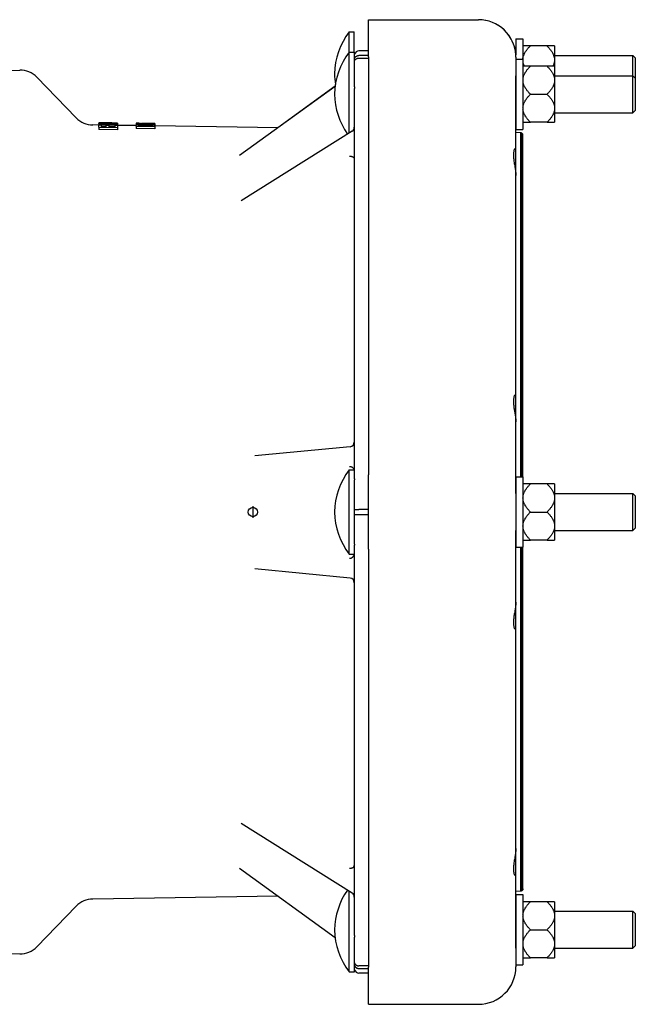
# Model space of a CAD drawing. Header units: inches. Extents: x -386 to 4171, y -551 to 959.
# Tile 6 of 14: x 634 to 897, y -176 to 244. Entities that reach past the tile are written whole.
import ezdxf

# ---------------------------------------------------------------- set-up
doc = ezdxf.new("R2010")
doc.units = ezdxf.units.IN
doc.header["$LTSCALE"] = 4
doc.header["$MEASUREMENT"] = 0
doc.layers.add('DETAIL', color=2, linetype='Continuous')
doc.layers.add('ORIGIN', color=6, linetype='Continuous')

msp = doc.modelspace()

# ---------------------------------------------------------------- linework, layer by layer
at = {"layer": 'DETAIL'}
for p, q in [((782.93, 228.32), (782.93, 244.24)), ((782.93, 244.24), (782.93, 244.24)), ((782.93, 244.24), (829.93, 244.24)), ((774.7, 230.34), (774.7, 239.07)), ((774.7, 239.07), (776.9, 239.07)), ((776.9, 230.4), (776.9, 239.07)), ((845.9, 236.07), (845.9, 229.23)), ((845.9, 236.07), (848.9, 236.07)), ((848.9, 236.07), (848.9, 227.4)), ((852.1, 233.06), (848.9, 233.06)), ((859.2, 233.06), (852.1, 233.06)), ((862.4, 233.06), (859.2, 233.06)), ((862.4, 233.06), (862.4, 227.45)), ((774.74, 195.84), (774.74, 230.4)), ((774.74, 230.4), (776.94, 230.4)), ((776.94, 215.58), (776.94, 230.4)), ((782.93, 230.9), (778.9, 230.9)), ((782.93, 228.95), (778.9, 228.95)), ((778.9, 227.84), (782.93, 227.84)), ((782.93, 228.32), (782.93, 49.92)), ((845.93, 228.24), (845.93, 220.32)), ((845.93, 228.24), (845.93, 228.24)), ((845.93, 228.24), (845.93, 228.24)), ((845.93, 228.24), (845.93, 228.24)), ((845.94, 227.4), (845.94, 197.4)), ((845.94, 227.4), (848.94, 227.4)), ((848.94, 227.4), (848.94, 197.4)), ((862.4, 228.97), (895.9, 228.97)), ((862.4, 227.45), (862.4, 226.69)), ((895.9, 220.3), (895.9, 228.97)), ((896.9, 227.97), (895.9, 228.97)), ((896.9, 227.97), (896.9, 219.35)), ((852.14, 224.4), (848.94, 224.4)), ((859.24, 224.4), (852.14, 224.4)), ((862.44, 224.4), (859.24, 224.4)), ((862.4, 226.69), (862.4, 224.4)), ((862.44, 224.4), (862.44, 218.78)), ((613.83, 222.41), (633.95, 222.71)), ((658.13, 202.31), (641.27, 219.67)), ((845.93, 189.71), (845.93, 220.32)), ((845.93, 220.3), (845.94, 220.3)), ((862.44, 220.3), (895.94, 220.3)), ((862.44, 218.78), (862.44, 218.02)), ((895.94, 204.5), (895.94, 220.3)), ((896.94, 219.3), (895.94, 220.3)), ((896.94, 219.3), (896.94, 205.5)), ((768.7, 215.7), (727.9, 186.21)), ((768.71, 215.83), (744.22, 198.11)), ((862.44, 218.02), (862.44, 206.79)), ((776.9, 214.42), (776.9, 48.48)), ((852.14, 212.4), (859.24, 212.4)), ((862.44, 206.79), (862.44, 206.03)), ((845.93, 204.5), (845.94, 204.5)), ((862.44, 206.03), (862.44, 200.41)), ((862.44, 204.5), (895.94, 204.5)), ((896.94, 205.5), (895.94, 204.5)), ((667.73, 199.24), (665.16, 199.28)), ((672.32, 200.17), (667.73, 200.23)), ((667.73, 200.23), (667.73, 200.23)), ((667.73, 200.23), (667.73, 200.07)), ((675.73, 199.96), (667.73, 200.07)), ((667.73, 200.03), (667.73, 200.07)), ((667.73, 200.03), (667.73, 199.89)), ((675.73, 199.77), (667.73, 199.89)), ((667.73, 199.82), (667.73, 199.89)), ((667.73, 199.82), (674.53, 199.72)), ((667.73, 199.82), (667.73, 199.48)), ((667.73, 199.32), (667.73, 199.48)), ((667.73, 199.32), (675.73, 199.21)), ((667.73, 199.32), (667.73, 199.18)), ((668.75, 199.16), (667.73, 199.18)), ((667.73, 198.39), (667.73, 199.18)), ((667.73, 198.39), (675.73, 198.27)), ((667.73, 198.39), (667.73, 197.38)), ((675.73, 199.31), (668.75, 199.41)), ((668.75, 199.16), (668.75, 198.52)), ((670.96, 198.49), (668.75, 198.52)), ((668.92, 199.95), (668.92, 199.87)), ((668.92, 199.95), (670.28, 199.93)), ((669.09, 200.21), (672.32, 200.16)), ((669.09, 200.01), (675.73, 199.91)), ((670.28, 199.93), (670.28, 199.85)), ((671.98, 199.04), (670.96, 199.05)), ((670.96, 198.49), (670.96, 199.05)), ((671.98, 199.04), (671.98, 198.47)), ((674.71, 198.43), (671.98, 198.47)), ((672.32, 200.17), (672.32, 200.17)), ((673.34, 200.16), (672.32, 200.17)), ((672.32, 200.1), (672.32, 200.16)), ((672.32, 200.06), (673.34, 200.04)), ((672.32, 200.06), (672.32, 200.01)), ((673.34, 200.16), (673.34, 200.15)), ((675.73, 200.12), (673.34, 200.15)), ((673.34, 200.14), (673.34, 200.04)), ((673.34, 200.14), (675.73, 200.11)), ((673.34, 200.04), (673.34, 199.99)), ((675.73, 199.06), (674.71, 199.08)), ((674.71, 198.43), (674.71, 199.08)), ((675.73, 200.12), (675.73, 200.11)), ((675.73, 200.11), (675.73, 199.96)), ((675.73, 199.96), (675.73, 199.91)), ((675.73, 199.91), (675.73, 199.77)), ((675.73, 199.77), (675.73, 199.67)), ((675.73, 199.67), (675.73, 199.31)), ((675.73, 199.31), (675.73, 199.21)), ((675.73, 199.21), (675.73, 199.06)), ((683.73, 199), (675.73, 199.12)), ((675.73, 199.06), (675.73, 198.27)), ((675.73, 198.27), (675.73, 197.26)), ((683.73, 200), (683.73, 200)), ((683.73, 200), (683.73, 199.93)), ((691.73, 199.81), (683.73, 199.93)), ((683.73, 199.89), (683.73, 199.93)), ((683.73, 199.89), (690.53, 199.79)), ((683.73, 199.89), (683.73, 199.69)), ((683.73, 199.59), (683.73, 199.69)), ((683.73, 199.59), (691.73, 199.47)), ((683.73, 199.59), (683.73, 199.26)), ((683.73, 198.83), (683.73, 199.26)), ((683.73, 198.83), (691.73, 198.71)), ((683.73, 198.83), (683.73, 197.82)), ((691.73, 197.7), (683.73, 197.82)), ((684.66, 199.99), (683.77, 200)), ((683.9, 199.99), (683.9, 199.92)), ((684.24, 199.97), (684.24, 199.92)), ((684.58, 199.99), (684.58, 199.99)), ((684.75, 199.99), (684.75, 199.98)), ((691.73, 199.54), (684.75, 199.64)), ((684.75, 199.24), (684.75, 198.93)), ((690.71, 198.84), (684.75, 198.93)), ((684.92, 199.95), (684.92, 199.91)), ((684.92, 199.3), (684.92, 198.92)), ((685.09, 199.98), (685.09, 199.97)), ((685.26, 199.34), (685.26, 198.92)), ((685.6, 199.97), (685.94, 199.97)), ((685.6, 199.97), (685.6, 199.95)), ((685.6, 199.95), (685.6, 199.94)), ((685.6, 199.94), (685.6, 199.9)), ((685.77, 199.36), (685.77, 198.91)), ((685.94, 199.97), (685.94, 199.89)), ((689, 199.41), (686.45, 199.45)), ((686.45, 199.37), (689, 199.33)), ((686.45, 199.37), (686.45, 198.9)), ((686.62, 199.96), (686.62, 199.88)), ((688.72, 199.93), (687.47, 199.95)), ((689, 199.33), (689, 198.86)), ((689.68, 199.3), (689.68, 198.85)), ((690.19, 199.27), (690.19, 198.85)), ((690.53, 199.22), (690.53, 198.84)), ((690.71, 198.84), (690.71, 199.15)), ((690.88, 199.88), (690.88, 199.9)), ((691.73, 199.88), (690.88, 199.9)), ((690.88, 199.86), (691.73, 199.84)), ((690.88, 199.86), (690.88, 199.82)), ((691.73, 199.88), (691.73, 199.84)), ((691.73, 199.84), (691.73, 199.81)), ((691.73, 199.81), (691.73, 199.75)), ((691.73, 199.75), (691.73, 199.54)), ((691.73, 199.54), (691.73, 199.47)), ((691.73, 199.47), (691.73, 199.14)), ((691.73, 199.14), (691.73, 198.71)), ((744.36, 198.11), (691.73, 198.88)), ((691.73, 198.71), (691.73, 197.7)), ((848.94, 200.41), (852.14, 200.41)), ((859.24, 200.41), (852.14, 200.41)), ((859.24, 200.41), (862.44, 200.41)), ((675.73, 197.26), (667.73, 197.38)), ((775.96, 196.6), (728.61, 166.91)), ((847.98, 195.94), (845.93, 196.05)), ((845.94, 197.4), (848.94, 197.4)), ((847.98, 49), (847.98, 195.94)), ((848.17, 195.91), (847.98, 195.94)), ((848.17, 49), (848.17, 195.91)), ((848.35, 195.85), (848.17, 195.91)), ((848.35, 49), (848.35, 195.85)), ((848.51, 195.75), (848.35, 195.85)), ((848.51, 49), (848.51, 195.75)), ((848.65, 195.63), (848.51, 195.75)), ((848.65, 49), (848.65, 195.63)), ((848.77, 195.48), (848.65, 195.63)), ((848.77, 49), (848.77, 195.48)), ((848.86, 195.31), (848.77, 195.48)), ((848.86, 49), (848.86, 195.31)), ((848.91, 195.13), (848.86, 195.31)), ((848.91, 49), (848.91, 195.13)), ((848.93, 194.94), (848.91, 195.13)), ((848.93, 49), (848.93, 194.94)), ((845.93, 177.74), (845.93, 189.71)), ((845.93, 84.5), (845.93, 177.74)), ((845.93, 72.53), (845.93, 84.5)), ((845.93, 41.92), (845.93, 72.53)), ((775.09, 61.89), (734.38, 58.02)), ((774.74, 16), (774.74, 52)), ((774.74, 52), (776.9, 52)), ((776.94, 20.24), (776.94, 47.76)), ((782.93, 18.08), (782.93, 49.92)), ((845.94, 49), (845.94, 19)), ((845.94, 49), (848.94, 49)), ((848.94, 49), (848.94, 19)), ((852.14, 46), (848.94, 46)), ((859.24, 46), (852.14, 46)), ((862.44, 46), (859.24, 46)), ((862.44, 46), (862.44, 40.38)), ((845.93, 41.92), (845.93, 26.08)), ((845.93, 41.9), (845.94, 41.9)), ((862.44, 41.9), (895.94, 41.9)), ((862.44, 40.38), (862.44, 39.62)), ((862.44, 39.62), (862.44, 28.38)), ((895.94, 26.1), (895.94, 41.9)), ((896.94, 40.9), (895.94, 41.9)), ((896.94, 40.9), (896.94, 27.1)), ((782.93, 35.11), (778.9, 35.11)), ((852.14, 34), (859.24, 34)), ((778.9, 32.89), (782.93, 32.89)), ((845.93, 26.1), (845.94, 26.1)), ((845.93, -4.53), (845.93, 26.08)), ((862.44, 28.38), (862.44, 27.62)), ((862.44, 27.62), (862.44, 22.01)), ((862.44, 26.1), (895.94, 26.1)), ((862.44, 26.1), (895.94, 26.1)), ((896.94, 27.1), (895.94, 26.1)), ((896.94, 27.1), (895.94, 26.1)), ((848.94, 22.01), (852.14, 22.01)), ((848.94, 22.01), (852.14, 22.01)), ((859.24, 22.01), (852.14, 22.01)), ((859.24, 22.01), (852.14, 22.01)), ((859.24, 22.01), (862.44, 22.01)), ((859.24, 22.01), (862.44, 22.01)), ((776.9, 19.52), (776.9, -146.42)), ((782.93, 18.08), (782.93, -160.32)), ((845.94, 19), (848.94, 19)), ((847.98, -127.94), (847.98, 19)), ((848.17, -127.91), (848.17, 19)), ((848.35, -127.85), (848.35, 19)), ((848.51, -127.75), (848.51, 19)), ((848.65, -127.63), (848.65, 19)), ((848.77, -127.48), (848.77, 19)), ((848.86, -127.31), (848.86, 19)), ((848.91, -127.13), (848.91, 19)), ((848.93, -126.94), (848.93, 19)), ((848.93, 19), (848.94, 19)), ((774.74, 16), (776.9, 16)), ((775.09, 5.81), (734.36, 9.73)), ((845.93, -16.5), (845.93, -4.53)), ((845.93, -109.74), (845.93, -16.5)), ((775.96, -128.78), (728.61, -99.05)), ((845.93, -121.71), (845.93, -109.74)), ((768.71, -147.83), (727.9, -118.3)), ((845.93, -152.32), (845.93, -121.71)), ((744.22, -130.11), (665.16, -131.27)), ((774.74, -162.4), (774.74, -128.02)), ((847.98, -127.94), (845.93, -128.05)), ((845.94, -129.4), (845.94, -159.4)), ((845.94, -129.4), (848.94, -129.4)), ((848.17, -127.91), (847.98, -127.94)), ((848.35, -127.85), (848.17, -127.91)), ((848.51, -127.75), (848.35, -127.85)), ((848.65, -127.63), (848.51, -127.75)), ((848.77, -127.48), (848.65, -127.63)), ((848.86, -127.31), (848.77, -127.48)), ((848.91, -127.13), (848.86, -127.31)), ((848.93, -126.94), (848.91, -127.13)), ((848.94, -129.4), (848.94, -159.4)), ((658.13, -134.31), (641.27, -151.67)), ((852.14, -132.41), (848.94, -132.41)), ((859.24, -132.41), (852.14, -132.41)), ((862.44, -132.41), (859.24, -132.41)), ((862.44, -132.41), (862.44, -138.02)), ((845.93, -136.5), (845.94, -136.5)), ((862.44, -136.5), (895.94, -136.5)), ((862.44, -138.02), (862.44, -138.78)), ((895.94, -152.3), (895.94, -136.5)), ((896.94, -137.5), (895.94, -136.5)), ((896.94, -137.5), (896.94, -151.3)), ((862.44, -138.78), (862.44, -150.02)), ((852.14, -144.4), (859.24, -144.4)), ((776.94, -162.4), (776.94, -147.57)), ((862.44, -150.02), (862.44, -150.78)), ((862.44, -150.78), (862.44, -156.39)), ((896.94, -151.3), (895.94, -152.3)), ((543.25, -153.37), (633.95, -154.7)), ((845.93, -152.3), (845.94, -152.3)), ((845.93, -152.32), (845.93, -160.24)), ((862.44, -152.3), (895.94, -152.3)), ((845.94, -159.4), (848.94, -159.4)), ((848.94, -156.39), (852.14, -156.39)), ((859.24, -156.39), (852.14, -156.39)), ((859.24, -156.39), (862.44, -156.39)), ((774.74, -162.4), (776.94, -162.4)), ((782.93, -159.84), (778.9, -159.84)), ((778.9, -160.95), (782.93, -160.95)), ((782.93, -162.9), (778.9, -162.9)), ((782.93, -176.24), (782.93, -160.32)), ((782.93, -176.24), (829.93, -176.24))]:
    msp.add_line(p, q, dxfattribs=at)
at = {"layer": 'DETAIL', "flags": 128}
for points in [[(848.9, 227.45), (848.92, 227.67), (848.95, 227.9), (848.99, 228.12), (849.04, 228.34), (849.1, 228.57), (849.17, 228.79), (849.25, 229.02), (849.33, 229.24), (849.43, 229.47), (849.54, 229.7), (849.66, 229.92), (849.78, 230.15), (849.92, 230.39), (850.06, 230.62), (850.22, 230.85), (850.39, 231.09), (850.56, 231.33), (850.75, 231.57), (850.95, 231.81), (851.15, 232.05), (851.37, 232.3), (851.6, 232.55), (851.84, 232.81), (852.1, 233.06)], [(859.2, 233.06), (859.45, 232.81), (859.69, 232.55), (859.92, 232.3), (860.14, 232.05), (860.35, 231.81), (860.55, 231.57), (860.73, 231.33), (860.91, 231.09), (861.08, 230.85), (861.23, 230.62), (861.38, 230.39), (861.51, 230.15), (861.64, 229.92), (861.76, 229.7), (861.86, 229.47), (861.96, 229.24), (862.05, 229.02), (862.13, 228.79), (862.2, 228.57), (862.26, 228.34), (862.31, 228.12), (862.35, 227.9), (862.38, 227.67), (862.4, 227.45)], [(776.94, 227.57), (776.97, 227.66), (777.01, 227.76), (777.05, 227.85), (777.09, 227.94), (777.14, 228.03), (777.2, 228.12), (777.26, 228.2), (777.33, 228.28), (777.4, 228.36), (777.48, 228.43), (777.56, 228.5), (777.65, 228.56), (777.74, 228.62), (777.83, 228.68), (777.93, 228.73), (778.03, 228.77), (778.13, 228.81), (778.23, 228.85), (778.34, 228.88), (778.45, 228.91), (778.56, 228.93), (778.67, 228.94), (778.78, 228.95), (778.9, 228.95)], [(776.94, 226.51), (776.97, 226.6), (777.01, 226.69), (777.05, 226.78), (777.09, 226.87), (777.14, 226.95), (777.2, 227.04), (777.26, 227.12), (777.33, 227.19), (777.4, 227.27), (777.48, 227.34), (777.56, 227.4), (777.65, 227.47), (777.74, 227.52), (777.83, 227.58), (777.93, 227.63), (778.03, 227.67), (778.13, 227.71), (778.23, 227.74), (778.34, 227.77), (778.45, 227.8), (778.56, 227.82), (778.67, 227.83), (778.78, 227.84), (778.9, 227.84)], [(849.56, 224.4), (849.52, 224.48), (849.48, 224.55), (849.45, 224.63), (849.41, 224.71), (849.38, 224.79), (849.34, 224.87), (849.31, 224.95), (849.28, 225.03), (849.25, 225.1), (849.22, 225.18), (849.2, 225.26), (849.17, 225.34), (849.14, 225.42), (849.12, 225.49), (849.1, 225.57), (849.08, 225.65), (849.06, 225.73), (849.04, 225.81), (849.02, 225.88), (849, 225.96), (848.99, 226.04), (848.97, 226.12), (848.96, 226.19), (848.94, 226.27)], [(848.94, 218.78), (848.97, 219), (849, 219.23), (849.04, 219.45), (849.09, 219.68), (849.15, 219.9), (849.22, 220.12), (849.29, 220.35), (849.38, 220.57), (849.48, 220.8), (849.59, 221.03), (849.7, 221.26), (849.83, 221.49), (849.96, 221.72), (850.11, 221.95), (850.27, 222.18), (850.43, 222.42), (850.61, 222.66), (850.8, 222.9), (850.99, 223.14), (851.2, 223.39), (851.42, 223.63), (851.65, 223.89), (851.89, 224.14), (852.14, 224.4)], [(859.24, 224.4), (859.5, 224.14), (859.74, 223.89), (859.97, 223.63), (860.19, 223.39), (860.4, 223.14), (860.59, 222.9), (860.78, 222.66), (860.96, 222.42), (861.12, 222.18), (861.28, 221.95), (861.42, 221.72), (861.56, 221.49), (861.69, 221.26), (861.8, 221.03), (861.91, 220.8), (862.01, 220.57), (862.1, 220.35), (862.17, 220.12), (862.24, 219.9), (862.3, 219.68), (862.35, 219.45), (862.39, 219.23), (862.42, 219), (862.44, 218.78)], [(862.4, 226.69), (862.39, 226.59), (862.38, 226.5), (862.37, 226.4), (862.36, 226.31), (862.34, 226.21), (862.32, 226.12), (862.31, 226.02), (862.29, 225.93), (862.27, 225.83), (862.24, 225.74), (862.22, 225.64), (862.19, 225.55), (862.16, 225.45), (862.13, 225.36), (862.1, 225.26), (862.07, 225.17), (862.03, 225.07), (861.99, 224.97), (861.96, 224.88), (861.91, 224.78), (861.87, 224.69), (861.83, 224.59), (861.78, 224.49), (861.74, 224.4)], [(776.94, 215.58), (776.94, 215.53), (776.94, 215.48), (776.93, 215.43), (776.93, 215.38), (776.93, 215.33), (776.93, 215.29), (776.92, 215.24), (776.92, 215.19), (776.92, 215.14), (776.91, 215.09), (776.91, 215.04), (776.91, 215), (776.91, 214.95), (776.91, 214.9), (776.9, 214.85), (776.9, 214.8), (776.9, 214.76), (776.9, 214.71), (776.9, 214.66), (776.9, 214.61), (776.9, 214.56), (776.9, 214.52), (776.9, 214.47), (776.9, 214.42)], [(852.14, 212.4), (851.89, 212.66), (851.65, 212.91), (851.42, 213.16), (851.2, 213.41), (850.99, 213.66), (850.8, 213.9), (850.61, 214.14), (850.43, 214.38), (850.27, 214.62), (850.11, 214.85), (849.96, 215.08), (849.83, 215.31), (849.7, 215.54), (849.59, 215.77), (849.48, 216), (849.38, 216.22), (849.29, 216.45), (849.22, 216.67), (849.15, 216.9), (849.09, 217.12), (849.04, 217.35), (849, 217.57), (848.97, 217.8), (848.94, 218.02)], [(862.44, 218.02), (862.42, 217.8), (862.39, 217.57), (862.35, 217.35), (862.3, 217.12), (862.24, 216.9), (862.17, 216.67), (862.1, 216.45), (862.01, 216.22), (861.91, 216), (861.8, 215.77), (861.69, 215.54), (861.56, 215.31), (861.42, 215.08), (861.28, 214.85), (861.12, 214.62), (860.96, 214.38), (860.78, 214.14), (860.59, 213.9), (860.4, 213.66), (860.19, 213.41), (859.97, 213.16), (859.74, 212.91), (859.5, 212.66), (859.24, 212.4)], [(848.94, 206.79), (848.97, 207.01), (849, 207.23), (849.04, 207.46), (849.09, 207.68), (849.15, 207.91), (849.22, 208.13), (849.29, 208.35), (849.38, 208.58), (849.48, 208.81), (849.59, 209.03), (849.7, 209.26), (849.83, 209.49), (849.96, 209.72), (850.11, 209.96), (850.27, 210.19), (850.43, 210.43), (850.61, 210.66), (850.8, 210.9), (850.99, 211.15), (851.2, 211.39), (851.42, 211.64), (851.65, 211.89), (851.89, 212.15), (852.14, 212.4)], [(859.24, 212.4), (859.5, 212.15), (859.74, 211.89), (859.97, 211.64), (860.19, 211.39), (860.4, 211.15), (860.59, 210.9), (860.78, 210.66), (860.96, 210.43), (861.12, 210.19), (861.28, 209.96), (861.42, 209.72), (861.56, 209.49), (861.69, 209.26), (861.8, 209.03), (861.91, 208.81), (862.01, 208.58), (862.1, 208.35), (862.17, 208.13), (862.24, 207.91), (862.3, 207.68), (862.35, 207.46), (862.39, 207.23), (862.42, 207.01), (862.44, 206.79)], [(852.14, 200.41), (851.89, 200.67), (851.65, 200.92), (851.42, 201.17), (851.2, 201.42), (850.99, 201.66), (850.8, 201.91), (850.61, 202.15), (850.43, 202.38), (850.27, 202.62), (850.11, 202.86), (849.96, 203.09), (849.83, 203.32), (849.7, 203.55), (849.59, 203.78), (849.48, 204), (849.38, 204.23), (849.29, 204.46), (849.22, 204.68), (849.15, 204.9), (849.09, 205.13), (849.04, 205.35), (849, 205.58), (848.97, 205.8), (848.94, 206.03)], [(862.44, 206.03), (862.42, 205.8), (862.39, 205.58), (862.35, 205.35), (862.3, 205.13), (862.24, 204.9), (862.17, 204.68), (862.1, 204.46), (862.01, 204.23), (861.91, 204), (861.8, 203.78), (861.69, 203.55), (861.56, 203.32), (861.42, 203.09), (861.28, 202.86), (861.12, 202.62), (860.96, 202.38), (860.78, 202.15), (860.59, 201.91), (860.4, 201.66), (860.19, 201.42), (859.97, 201.17), (859.74, 200.92), (859.5, 200.67), (859.24, 200.41)], [(845.39, 189.26), (845.37, 189.23), (845.32, 189.15), (845.27, 189.03), (845.21, 188.86), (845.14, 188.67), (845.08, 188.44), (845.03, 188.17), (844.98, 187.88), (844.94, 187.56), (844.91, 187.21), (844.89, 186.84), (844.88, 186.44), (844.89, 186.02), (844.91, 185.59), (844.94, 185.14), (844.99, 184.69), (845.04, 184.22), (845.11, 183.76), (845.18, 183.29), (845.25, 182.81), (845.33, 182.34), (845.41, 181.88), (845.49, 181.42), (845.57, 180.97), (845.64, 180.52), (845.71, 180.08), (845.77, 179.66), (845.83, 179.25), (845.87, 178.85), (845.9, 178.46), (845.92, 178.09), (845.93, 177.74)], [(774.9, 185.95), (775.03, 185.95), (775.16, 185.94), (775.29, 185.93), (775.42, 185.92), (775.54, 185.9), (775.66, 185.87), (775.78, 185.84), (775.9, 185.81), (776.01, 185.77), (776.12, 185.72), (776.22, 185.68), (776.31, 185.63), (776.4, 185.57), (776.48, 185.51), (776.56, 185.45), (776.63, 185.38), (776.69, 185.31), (776.75, 185.24), (776.79, 185.17), (776.83, 185.1), (776.86, 185.02), (776.88, 184.94), (776.89, 184.87), (776.9, 184.79)], [(845.39, 84.05), (845.37, 84.02), (845.32, 83.94), (845.27, 83.82), (845.21, 83.65), (845.14, 83.46), (845.08, 83.23), (845.03, 82.96), (844.98, 82.67), (844.94, 82.35), (844.91, 82), (844.89, 81.63), (844.88, 81.23), (844.89, 80.81), (844.91, 80.38), (844.94, 79.93), (844.99, 79.48), (845.04, 79.01), (845.11, 78.55), (845.18, 78.08), (845.25, 77.6), (845.33, 77.13), (845.41, 76.67), (845.49, 76.21), (845.57, 75.76), (845.64, 75.31), (845.71, 74.87), (845.77, 74.45), (845.83, 74.04), (845.87, 73.64), (845.9, 73.25), (845.92, 72.88), (845.93, 72.53)], [(774.9, 53.45), (775.01, 53.45), (775.11, 53.44), (775.22, 53.43), (775.33, 53.41), (775.43, 53.38), (775.54, 53.35), (775.64, 53.31), (775.74, 53.27), (775.84, 53.22), (775.93, 53.17), (776.02, 53.11), (776.11, 53.05), (776.19, 52.98), (776.27, 52.91), (776.35, 52.84), (776.42, 52.76), (776.49, 52.67), (776.55, 52.58), (776.61, 52.49), (776.67, 52.4), (776.71, 52.3), (776.76, 52.21), (776.79, 52.1), (776.83, 52)], [(776.9, 48.48), (776.9, 48.45), (776.9, 48.42), (776.9, 48.4), (776.9, 48.37), (776.9, 48.34), (776.9, 48.31), (776.9, 48.28), (776.9, 48.25), (776.9, 48.22), (776.91, 48.19), (776.91, 48.16), (776.91, 48.13), (776.91, 48.1), (776.91, 48.07), (776.92, 48.04), (776.92, 48.01), (776.92, 47.98), (776.93, 47.95), (776.93, 47.92), (776.93, 47.88), (776.93, 47.85), (776.94, 47.82), (776.94, 47.79), (776.94, 47.76)], [(848.94, 40.38), (848.97, 40.6), (849, 40.83), (849.04, 41.05), (849.09, 41.27), (849.15, 41.5), (849.22, 41.72), (849.29, 41.95), (849.38, 42.17), (849.48, 42.4), (849.59, 42.63), (849.7, 42.86), (849.83, 43.09), (849.96, 43.32), (850.11, 43.55), (850.27, 43.78), (850.43, 44.02), (850.61, 44.26), (850.8, 44.5), (850.99, 44.74), (851.2, 44.99), (851.42, 45.23), (851.65, 45.48), (851.89, 45.74), (852.14, 46)], [(859.24, 46), (859.5, 45.74), (859.74, 45.48), (859.97, 45.23), (860.19, 44.99), (860.4, 44.74), (860.59, 44.5), (860.78, 44.26), (860.96, 44.02), (861.12, 43.78), (861.28, 43.55), (861.42, 43.32), (861.56, 43.09), (861.69, 42.86), (861.8, 42.63), (861.91, 42.4), (862.01, 42.17), (862.1, 41.95), (862.17, 41.72), (862.24, 41.5), (862.3, 41.27), (862.35, 41.05), (862.39, 40.83), (862.42, 40.6), (862.44, 40.38)], [(852.14, 34), (851.89, 34.26), (851.65, 34.51), (851.42, 34.76), (851.2, 35.01), (850.99, 35.26), (850.8, 35.5), (850.61, 35.74), (850.43, 35.98), (850.27, 36.21), (850.11, 36.45), (849.96, 36.68), (849.83, 36.91), (849.7, 37.14), (849.59, 37.37), (849.48, 37.6), (849.38, 37.82), (849.29, 38.05), (849.22, 38.27), (849.15, 38.5), (849.09, 38.72), (849.04, 38.95), (849, 39.17), (848.97, 39.39), (848.94, 39.62)], [(862.44, 39.62), (862.42, 39.39), (862.39, 39.17), (862.35, 38.95), (862.3, 38.72), (862.24, 38.5), (862.17, 38.27), (862.1, 38.05), (862.01, 37.82), (861.91, 37.6), (861.8, 37.37), (861.69, 37.14), (861.56, 36.91), (861.42, 36.68), (861.28, 36.45), (861.12, 36.21), (860.96, 35.98), (860.78, 35.74), (860.59, 35.5), (860.4, 35.26), (860.19, 35.01), (859.97, 34.76), (859.74, 34.51), (859.5, 34.26), (859.24, 34)], [(776.94, 35.06), (776.97, 35.06), (777.01, 35.07), (777.05, 35.07), (777.09, 35.07), (777.14, 35.08), (777.2, 35.08), (777.26, 35.08), (777.33, 35.09), (777.4, 35.09), (777.48, 35.09), (777.56, 35.1), (777.65, 35.1), (777.74, 35.1), (777.83, 35.1), (777.93, 35.1), (778.03, 35.11), (778.13, 35.11), (778.23, 35.11), (778.34, 35.11), (778.45, 35.11), (778.56, 35.11), (778.67, 35.11), (778.78, 35.11), (778.9, 35.11)], [(848.94, 28.38), (848.97, 28.61), (849, 28.83), (849.04, 29.06), (849.09, 29.28), (849.15, 29.5), (849.22, 29.73), (849.29, 29.95), (849.38, 30.18), (849.48, 30.41), (849.59, 30.63), (849.7, 30.86), (849.83, 31.09), (849.96, 31.32), (850.11, 31.55), (850.27, 31.79), (850.43, 32.02), (850.61, 32.26), (850.8, 32.5), (850.99, 32.75), (851.2, 32.99), (851.42, 33.24), (851.65, 33.49), (851.89, 33.74), (852.14, 34)], [(859.24, 34), (859.5, 33.74), (859.74, 33.49), (859.97, 33.24), (860.19, 32.99), (860.4, 32.75), (860.59, 32.5), (860.78, 32.26), (860.96, 32.02), (861.12, 31.79), (861.28, 31.55), (861.42, 31.32), (861.56, 31.09), (861.69, 30.86), (861.8, 30.63), (861.91, 30.41), (862.01, 30.18), (862.1, 29.95), (862.17, 29.73), (862.24, 29.5), (862.3, 29.28), (862.35, 29.06), (862.39, 28.83), (862.42, 28.61), (862.44, 28.38)], [(776.94, 32.94), (776.97, 32.94), (777.01, 32.93), (777.05, 32.93), (777.09, 32.93), (777.14, 32.92), (777.2, 32.92), (777.26, 32.92), (777.33, 32.92), (777.4, 32.91), (777.48, 32.91), (777.56, 32.91), (777.65, 32.9), (777.74, 32.9), (777.83, 32.9), (777.93, 32.9), (778.03, 32.9), (778.13, 32.9), (778.23, 32.89), (778.34, 32.89), (778.45, 32.89), (778.56, 32.89), (778.67, 32.89), (778.78, 32.89), (778.9, 32.89)], [(852.14, 22.01), (851.89, 22.26), (851.65, 22.52), (851.42, 22.77), (851.2, 23.02), (850.99, 23.26), (850.8, 23.5), (850.61, 23.75), (850.43, 23.98), (850.27, 24.22), (850.11, 24.45), (849.96, 24.69), (849.83, 24.92), (849.7, 25.15), (849.59, 25.38), (849.48, 25.6), (849.38, 25.83), (849.29, 26.05), (849.22, 26.28), (849.15, 26.5), (849.09, 26.73), (849.04, 26.95), (849, 27.18), (848.97, 27.4), (848.94, 27.62)], [(862.44, 27.62), (862.42, 27.4), (862.39, 27.18), (862.35, 26.95), (862.3, 26.73), (862.24, 26.5), (862.17, 26.28), (862.1, 26.05), (862.01, 25.83), (861.91, 25.6), (861.8, 25.38), (861.69, 25.15), (861.56, 24.92), (861.42, 24.69), (861.28, 24.45), (861.12, 24.22), (860.96, 23.98), (860.78, 23.75), (860.59, 23.5), (860.4, 23.26), (860.19, 23.02), (859.97, 22.77), (859.74, 22.52), (859.5, 22.26), (859.24, 22.01)], [(776.94, 20.24), (776.94, 20.21), (776.94, 20.18), (776.93, 20.15), (776.93, 20.12), (776.93, 20.09), (776.93, 20.06), (776.92, 20.02), (776.92, 19.99), (776.92, 19.96), (776.91, 19.93), (776.91, 19.9), (776.91, 19.87), (776.91, 19.84), (776.91, 19.81), (776.9, 19.78), (776.9, 19.75), (776.9, 19.72), (776.9, 19.69), (776.9, 19.66), (776.9, 19.64), (776.9, 19.61), (776.9, 19.58), (776.9, 19.55), (776.9, 19.52)], [(774.9, 14.26), (775.02, 14.26), (775.14, 14.27), (775.26, 14.29), (775.38, 14.31), (775.49, 14.35), (775.61, 14.38), (775.72, 14.43), (775.83, 14.48), (775.93, 14.54), (776.04, 14.61), (776.13, 14.68), (776.23, 14.75), (776.31, 14.84), (776.4, 14.92), (776.47, 15.02), (776.55, 15.11), (776.61, 15.21), (776.67, 15.32), (776.72, 15.42), (776.77, 15.54), (776.81, 15.65), (776.84, 15.77), (776.87, 15.88), (776.88, 16)], [(845.93, -4.53), (845.92, -4.89), (845.9, -5.26), (845.87, -5.64), (845.82, -6.04), (845.77, -6.46), (845.71, -6.88), (845.64, -7.32), (845.57, -7.76), (845.49, -8.22), (845.41, -8.68), (845.33, -9.14), (845.25, -9.61), (845.18, -10.08), (845.11, -10.55), (845.04, -11.02), (844.99, -11.49), (844.94, -11.94), (844.91, -12.39), (844.89, -12.82), (844.88, -13.24), (844.89, -13.63), (844.91, -14.01), (844.94, -14.36), (844.98, -14.68), (845.03, -14.97), (845.08, -15.23), (845.14, -15.46), (845.21, -15.66), (845.27, -15.82), (845.32, -15.94), (845.37, -16.02), (845.39, -16.05)], [(845.93, -109.74), (845.92, -110.1), (845.9, -110.47), (845.87, -110.85), (845.82, -111.25), (845.77, -111.67), (845.71, -112.09), (845.64, -112.52), (845.57, -112.97), (845.49, -113.42), (845.41, -113.89), (845.33, -114.35), (845.25, -114.82), (845.18, -115.29), (845.11, -115.76), (845.04, -116.23), (844.99, -116.69), (844.94, -117.15), (844.91, -117.6), (844.89, -118.03), (844.88, -118.45), (844.89, -118.84), (844.91, -119.21), (844.94, -119.56), (844.98, -119.89), (845.03, -120.18), (845.08, -120.44), (845.14, -120.67), (845.21, -120.87), (845.27, -121.03), (845.32, -121.15), (845.37, -121.23), (845.39, -121.26)], [(774.9, -118.13), (775.03, -118.13), (775.16, -118.12), (775.29, -118.11), (775.42, -118.1), (775.54, -118.08), (775.66, -118.05), (775.78, -118.02), (775.9, -117.99), (776.01, -117.95), (776.12, -117.91), (776.22, -117.86), (776.31, -117.81), (776.4, -117.75), (776.48, -117.69), (776.56, -117.63), (776.63, -117.56), (776.69, -117.5), (776.75, -117.43), (776.79, -117.35), (776.83, -117.28), (776.86, -117.2), (776.88, -117.13), (776.89, -117.05), (776.9, -116.97)], [(848.94, -138.02), (848.97, -137.8), (849, -137.57), (849.04, -137.35), (849.09, -137.13), (849.15, -136.9), (849.22, -136.68), (849.29, -136.45), (849.38, -136.23), (849.48, -136), (849.59, -135.77), (849.7, -135.55), (849.83, -135.32), (849.96, -135.09), (850.11, -134.85), (850.27, -134.62), (850.43, -134.38), (850.61, -134.14), (850.8, -133.9), (850.99, -133.66), (851.2, -133.42), (851.42, -133.17), (851.65, -132.92), (851.89, -132.66), (852.14, -132.41)], [(859.24, -132.41), (859.5, -132.66), (859.74, -132.92), (859.97, -133.17), (860.19, -133.42), (860.4, -133.66), (860.59, -133.9), (860.78, -134.14), (860.96, -134.38), (861.12, -134.62), (861.28, -134.85), (861.42, -135.09), (861.56, -135.32), (861.69, -135.55), (861.8, -135.77), (861.91, -136), (862.01, -136.23), (862.1, -136.45), (862.17, -136.68), (862.24, -136.9), (862.3, -137.13), (862.35, -137.35), (862.39, -137.57), (862.42, -137.8), (862.44, -138.02)], [(852.14, -144.4), (851.89, -144.14), (851.65, -143.89), (851.42, -143.64), (851.2, -143.39), (850.99, -143.14), (850.8, -142.9), (850.61, -142.66), (850.43, -142.42), (850.27, -142.19), (850.11, -141.95), (849.96, -141.72), (849.83, -141.49), (849.7, -141.26), (849.59, -141.03), (849.48, -140.8), (849.38, -140.58), (849.29, -140.35), (849.22, -140.13), (849.15, -139.9), (849.09, -139.68), (849.04, -139.46), (849, -139.23), (848.97, -139.01), (848.94, -138.78)], [(862.44, -138.78), (862.42, -139.01), (862.39, -139.23), (862.35, -139.46), (862.3, -139.68), (862.24, -139.9), (862.17, -140.13), (862.1, -140.35), (862.01, -140.58), (861.91, -140.8), (861.8, -141.03), (861.69, -141.26), (861.56, -141.49), (861.42, -141.72), (861.28, -141.95), (861.12, -142.19), (860.96, -142.42), (860.78, -142.66), (860.59, -142.9), (860.4, -143.14), (860.19, -143.39), (859.97, -143.64), (859.74, -143.89), (859.5, -144.14), (859.24, -144.4)], [(776.9, -146.42), (776.9, -146.47), (776.9, -146.51), (776.9, -146.56), (776.9, -146.61), (776.9, -146.66), (776.9, -146.71), (776.9, -146.75), (776.9, -146.8), (776.9, -146.85), (776.91, -146.9), (776.91, -146.95), (776.91, -146.99), (776.91, -147.04), (776.91, -147.09), (776.92, -147.14), (776.92, -147.19), (776.92, -147.23), (776.93, -147.28), (776.93, -147.33), (776.93, -147.38), (776.93, -147.43), (776.94, -147.48), (776.94, -147.52), (776.94, -147.57)], [(848.94, -150.02), (848.97, -149.79), (849, -149.57), (849.04, -149.34), (849.09, -149.12), (849.15, -148.9), (849.22, -148.67), (849.29, -148.45), (849.38, -148.22), (849.48, -148), (849.59, -147.77), (849.7, -147.54), (849.83, -147.31), (849.96, -147.08), (850.11, -146.85), (850.27, -146.61), (850.43, -146.38), (850.61, -146.14), (850.8, -145.9), (850.99, -145.66), (851.2, -145.41), (851.42, -145.16), (851.65, -144.91), (851.89, -144.66), (852.14, -144.4)], [(859.24, -144.4), (859.5, -144.66), (859.74, -144.91), (859.97, -145.16), (860.19, -145.41), (860.4, -145.66), (860.59, -145.9), (860.78, -146.14), (860.96, -146.38), (861.12, -146.61), (861.28, -146.85), (861.42, -147.08), (861.56, -147.31), (861.69, -147.54), (861.8, -147.77), (861.91, -148), (862.01, -148.22), (862.1, -148.45), (862.17, -148.67), (862.24, -148.9), (862.3, -149.12), (862.35, -149.34), (862.39, -149.57), (862.42, -149.79), (862.44, -150.02)], [(852.14, -156.39), (851.89, -156.14), (851.65, -155.88), (851.42, -155.63), (851.2, -155.38), (850.99, -155.14), (850.8, -154.9), (850.61, -154.66), (850.43, -154.42), (850.27, -154.18), (850.11, -153.95), (849.96, -153.71), (849.83, -153.48), (849.7, -153.25), (849.59, -153.03), (849.48, -152.8), (849.38, -152.57), (849.29, -152.35), (849.22, -152.12), (849.15, -151.9), (849.09, -151.67), (849.04, -151.45), (849, -151.23), (848.97, -151), (848.94, -150.78)], [(862.44, -150.78), (862.42, -151), (862.39, -151.23), (862.35, -151.45), (862.3, -151.67), (862.24, -151.9), (862.17, -152.12), (862.1, -152.35), (862.01, -152.57), (861.91, -152.8), (861.8, -153.03), (861.69, -153.25), (861.56, -153.48), (861.42, -153.71), (861.28, -153.95), (861.12, -154.18), (860.96, -154.42), (860.78, -154.66), (860.59, -154.9), (860.4, -155.14), (860.19, -155.38), (859.97, -155.63), (859.74, -155.88), (859.5, -156.14), (859.24, -156.39)], [(776.94, -158.5), (776.97, -158.6), (777.01, -158.69), (777.05, -158.78), (777.09, -158.87), (777.14, -158.95), (777.2, -159.03), (777.26, -159.11), (777.33, -159.19), (777.4, -159.26), (777.48, -159.33), (777.56, -159.4), (777.65, -159.46), (777.74, -159.52), (777.83, -159.57), (777.93, -159.62), (778.03, -159.67), (778.13, -159.71), (778.23, -159.74), (778.34, -159.77), (778.45, -159.79), (778.56, -159.81), (778.67, -159.83), (778.78, -159.83), (778.9, -159.84)], [(776.94, -159.56), (776.97, -159.66), (777.01, -159.76), (777.05, -159.85), (777.09, -159.94), (777.14, -160.03), (777.2, -160.11), (777.26, -160.2), (777.33, -160.28), (777.4, -160.35), (777.48, -160.43), (777.56, -160.49), (777.65, -160.56), (777.74, -160.62), (777.83, -160.67), (777.93, -160.73), (778.03, -160.77), (778.13, -160.81), (778.23, -160.85), (778.34, -160.88), (778.45, -160.9), (778.56, -160.92), (778.67, -160.94), (778.78, -160.95), (778.9, -160.95)]]:
    msp.add_lwpolyline(points, dxfattribs=at)
at = {"layer": 'DETAIL'}
for centre, radius, start, end in [((829.93, 228.24), 16, 46.1527, 90), ((829.93, 228.24), 16, 3.5467, 90), ((829.93, 228.24), 16, 0, 46.1527), ((799.27, 220.37), 30.88, 142.7216, 178.6983), ((799.31, 211.7), 30.88, 142.7216, 178.6983), ((778.9, 228.9), 2, 90, 167.5548), ((634.09, 212.71), 10, 44.1561, 90.8439), ((799.27, 221.77), 30.88, 181.3017, 189.6532), ((799.31, 213.1), 30.88, 181.3017, 215.0108), ((665.3, 209.28), 10, 224.1561, 269.1561), ((774.9, 198.3), 2, 302.0924, 0), ((774.9, 63.88), 2, 275.4357, 0), ((799.31, 33.3), 30.88, 142.7216, 178.6983), ((799.31, 34.7), 30.88, 181.3017, 217.2784), ((774.9, 3.82), 2, 0, 84.4968), ((799.31, -145.1), 30.88, 145.2747, 178.6983), ((774.9, -130.48), 2, 0, 57.878), ((665.3, -141.27), 10, 90.8439, 135.8439), ((799.31, -143.7), 30.88, 181.3017, 217.2784), ((634.09, -144.71), 10, 269.1561, 315.8439), ((778.9, -160.9), 2, 192.4452, 270), ((829.93, -160.24), 16, 270, 0)]:
    msp.add_arc(centre, radius, start, end, dxfattribs=at)
for centre, major_axis, ratio, start_param, end_param in [((662.11, 34), (-191.09, 0), 0.870246, 4.658943, 4.683014), ((654.23, 34), (-198.31, 0), 0.839157, 4.638271, 4.644295), ((687.19, 34), (271.17, 0), 0.611802, 1.617469, 1.642621), ((689.37, 34), (277.9, 0), 0.596871, 1.619897, 1.645058), ((663.53, 34), (-189.82, 0), 0.875972, 4.666073, 4.683123), ((655.6, 34), (-198.28, 0), 0.839157, 4.638265, 4.644289), ((683.7, 34), (0, 166), 0.170213, 6.280678, 6.282105), ((683.54, 34), (0, 166), 0.145897, 6.268565, 6.275594), ((693.93, 34), (271.01, 0), 0.611802, 1.583327, 1.608459), ((686.84, 34), (0, 165.95), 0.204256, 0.086905, 0.091946), ((682.2, 34), (0, 166.02), 0.510653, 6.259177, 6.263193), ((690.87, 34), (0, 165.89), 0.510653, 0.078376, 0.082408), ((678.89, 34), (-169.61, 0), 0.979055, 4.676844, 4.680861), ((696.23, 34), (169.35, 0), 0.979056, 1.637641, 1.641671), ((684.56, 34), (0, -165.99), 0.204257, 3.135994, 3.141015), ((684.26, 34), (0, -165.99), 0.204257, 3.127116, 3.132137), ((683.32, 34), (0, -166), 0.680885, 3.125962, 3.128974), ((682.32, 34), (0, -166.01), 0.680885, 3.117084, 3.120097), ((695.88, 34), (277.74, 0), 0.596871, 1.585747, 1.610885), ((688.61, 34), (0, -165.93), 0.255321, 3.228765, 3.232798), ((630.01, 34), (-681.36, 0), 0.24435, 4.63072, 4.631723), ((702.45, 34), (338.5, 0), 0.489362, 1.620602, 1.622616), ((694.05, 34), (0, -165.84), 0.680885, 3.219494, 3.222518), ((677.92, 34), (254.43, 0), 0.652613, 1.540621, 1.542629), ((675.66, 34), (-254.48, 0), 0.652613, 4.673339, 4.675347), ((701.85, 34), (253.89, 0), 0.652611, 1.634175, 1.63619), ((689.46, 34), (847.24, 0), 0.195278, 1.574355, 1.575359), ((703.19, 34), (676.96, 0), 0.244348, 1.595531, 1.596537), ((678.31, 34), (-339.23, 0), 0.489363, 4.687899, 4.689906), ((685.44, 34), (0, 165.96), 0.911936, 6.247232, 6.275356), ((686.74, 34), (0, -165.94), 0.898802, 3.113868, 3.128354), ((557.79, 34), (-857.14, 0), 0.195278, 4.557698, 4.558703), ((590.38, 34), (-683.75, 0), 0.244348, 4.566641, 4.567648), ((662.12, 34), (-254.79, 0), 0.652612, 4.601997, 4.604013), ((652.59, 34), (-340, 0), 0.489362, 4.600547, 4.602562), ((679.14, 34), (0, 166.06), 0.680885, 6.182239, 6.185265), ((674.12, 34), (-169.68, 0), 0.979056, 4.611484, 4.615517), ((686.53, 34), (0, 165.96), 0.255321, 6.184441, 6.188477), ((683.31, 34), (0, -166), 0.510653, 3.044141, 3.048175), ((688.41, 34), (0, -165.93), 0.204256, 3.043589, 3.048634)]:
    msp.add_ellipse(centre, major_axis=major_axis, ratio=ratio, start_param=start_param, end_param=end_param, dxfattribs=at)
at = {"layer": 'ORIGIN'}
msp.add_line((733.59, 36.5), (733.59, 31.5), dxfattribs=at)
msp.add_circle((733.59, 34), 2, dxfattribs=at)

doc.saveas('drawing.dxf')
